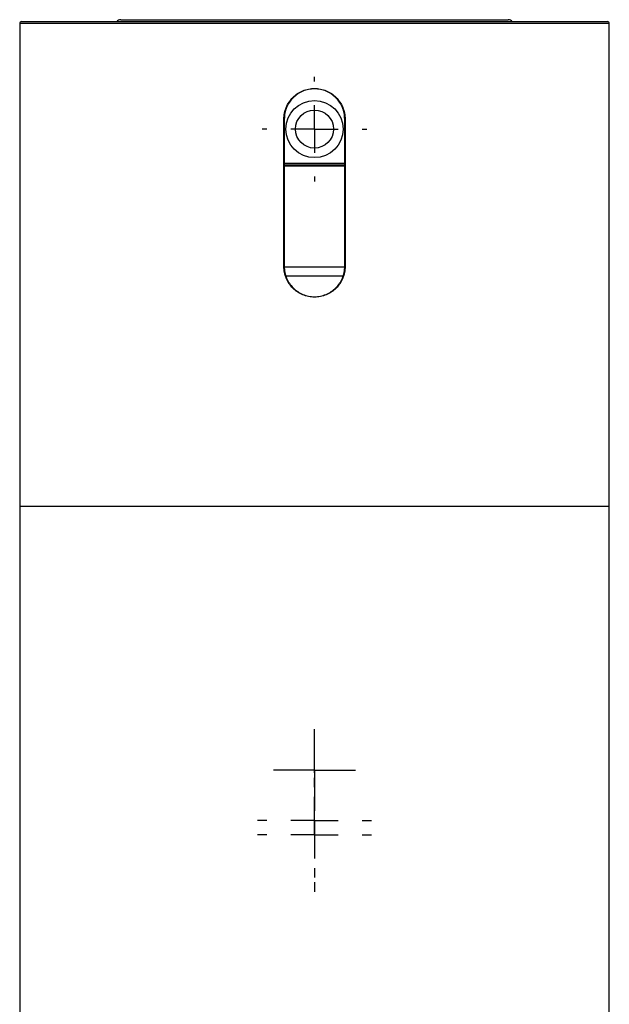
# Model space of a CAD drawing. Header units: millimetres. Extents: x 30 to 230, y 29 to 193.
# Tile 3 of 6: x 31 to 52, y 159 to 193. Entities that reach past the tile are written whole.
import ezdxf

# ---------------------------------------------------------------- set-up
doc = ezdxf.new("R2010")
doc.units = ezdxf.units.MM
doc.layers.add('图框', color=7, linetype='Continuous')

# ---------------------------------------------------------------- blocks, each defined once
blk = doc.blocks.new('SW_CENTERMARKSYMBOL_0')
at = {"layer": '图框', "color": 0}
for p, q in [((0, 1.667), (0, 1.833)), ((0, 0), (0, 0.833)), ((-1.667, 0), (-1.833, 0)), ((0, 0), (-0.833, 0)), ((0, 0), (0, -0.833)), ((0, 0), (0.833, 0)), ((1.667, 0), (1.833, 0)), ((0, -1.667), (0, -1.833))]:
    blk.add_line(p, q, dxfattribs=at)
blk = doc.blocks.new('SW_CENTERMARKSYMBOL_2')
at = {"layer": '图框', "color": 0}
for p, q in [((0, 1.667), (0, 2)), ((0, 0), (0, 0.833)), ((-1.667, 0), (-2, 0)), ((0, 0), (-0.833, 0)), ((0, 0), (0, -0.833)), ((0, 0), (0.833, 0)), ((1.667, 0), (2, 0)), ((0, -1.667), (0, -2))]:
    blk.add_line(p, q, dxfattribs=at)
blk = doc.blocks.new('SW_CENTERMARKSYMBOL_4')
at = {"layer": '图框', "color": 0}
for p, q in [((0, 1.667), (0, 2)), ((0, 0), (0, 0.833)), ((-1.667, 0), (-2, 0)), ((0, 0), (-0.833, 0)), ((0, 0), (0, -0.833)), ((0, 0), (0.833, 0)), ((1.667, 0), (2, 0)), ((0, -1.667), (0, -2))]:
    blk.add_line(p, q, dxfattribs=at)
blk = doc.blocks.new('SW_CENTERMARKSYMBOL_5')
at = {"layer": '图框', "color": 0}
for p, q in [((0, 0.833), (0, 1.433)), ((0, 0), (0, 0.833)), ((-0.833, 0), (-1.433, 0)), ((0, 0), (-0.833, 0)), ((0, 0), (0, -0.833)), ((0, 0), (0.833, 0)), ((0.833, 0), (1.433, 0)), ((0, -0.833), (0, -1.433))]:
    blk.add_line(p, q, dxfattribs=at)

msp = doc.modelspace()

# ---------------------------------------------------------------- linework, layer by layer
at = {"color": 7, "linetype": 'Continuous', "lineweight": 25}
for p, q in [((34.84, 193.307), (48.426, 193.307)), ((31.3, 193.174), (31.3, 176.24)), ((31.366, 193.24), (51.9, 193.24)), ((51.966, 176.24), (51.966, 193.174)), ((40.562, 184.657), (40.562, 189.824)), ((40.575, 189.824), (40.562, 189.824)), ((40.575, 189.824), (40.574, 184.657)), ((42.691, 189.824), (42.704, 189.824)), ((42.692, 184.657), (42.691, 189.824)), ((42.704, 189.824), (42.704, 184.657)), ((42.703, 188.207), (40.56, 188.207)), ((40.574, 184.657), (40.562, 184.657)), ((40.565, 184.64), (42.698, 184.64)), ((42.692, 184.657), (42.704, 184.657)), ((31.3, 176.24), (31.3, 121.24)), ((51.966, 176.24), (31.3, 176.24)), ((51.966, 121.24), (51.966, 176.24))]:
    msp.add_line(p, q, dxfattribs=at)
at = {"color": 1, "linetype": 'Continuous', "lineweight": 25}
for p, q in [((51.966, 193.174), (31.3, 193.174)), ((42.699, 188.174), (40.555, 188.174)), ((40.561, 188.274), (42.699, 188.274)), ((42.633, 184.313), (40.641, 184.313))]:
    msp.add_line(p, q, dxfattribs=at)
at = {"color": 7, "linetype": 'Continuous', "lineweight": 25}
for radius in [1, 0.667]:
    msp.add_circle((41.633, 189.474), radius, dxfattribs=at)
for centre, radius, start, end in [((34.84, 193.14), 0.167, 90, 143.1301), ((48.426, 193.14), 0.167, 36.8699, 90), ((31.366, 193.174), 0.0667, 90, 180), ((51.9, 193.174), 0.0667, 0, 90)]:
    msp.add_arc(centre, radius, start, end, dxfattribs=at)
for points in [[(40.562, 189.824), (40.562, 189.895), (40.569, 189.964), (40.596, 190.101), (40.617, 190.169), (40.67, 190.299), (40.703, 190.361), (40.781, 190.477), (40.826, 190.532), (40.925, 190.631), (40.979, 190.675), (41.096, 190.754), (41.158, 190.787), (41.287, 190.84), (41.355, 190.861), (41.493, 190.889), (41.562, 190.895), (41.702, 190.896), (41.773, 190.889), (41.911, 190.861), (41.978, 190.841), (42.107, 190.787), (42.17, 190.754), (42.286, 190.676), (42.34, 190.632), (42.44, 190.532), (42.484, 190.478), (42.562, 190.362), (42.596, 190.299), (42.649, 190.17), (42.67, 190.103), (42.697, 189.966), (42.704, 189.895), (42.704, 189.824)], [(42.691, 189.824), (42.691, 189.894), (42.685, 189.963), (42.658, 190.098), (42.637, 190.165), (42.584, 190.294), (42.552, 190.354), (42.475, 190.469), (42.43, 190.524), (42.333, 190.621), (42.279, 190.665), (42.164, 190.743), (42.102, 190.775), (41.975, 190.828), (41.908, 190.849), (41.771, 190.876), (41.703, 190.883), (41.564, 190.883), (41.494, 190.876), (41.358, 190.849), (41.292, 190.829), (41.164, 190.776), (41.102, 190.742), (40.988, 190.666), (40.934, 190.622), (40.835, 190.523), (40.792, 190.47), (40.715, 190.355), (40.682, 190.293), (40.629, 190.165), (40.609, 190.099), (40.582, 189.963), (40.575, 189.893), (40.575, 189.824)], [(42.704, 184.657), (42.704, 184.586), (42.697, 184.517), (42.67, 184.38), (42.65, 184.312), (42.596, 184.182), (42.563, 184.12), (42.485, 184.004), (42.44, 183.949), (42.341, 183.85), (42.287, 183.806), (42.17, 183.727), (42.108, 183.694), (41.979, 183.641), (41.912, 183.62), (41.773, 183.592), (41.704, 183.585), (41.564, 183.585), (41.493, 183.592), (41.355, 183.62), (41.289, 183.64), (41.159, 183.694), (41.096, 183.727), (40.98, 183.805), (40.926, 183.849), (40.826, 183.949), (40.782, 184.003), (40.704, 184.119), (40.671, 184.182), (40.617, 184.311), (40.596, 184.378), (40.569, 184.515), (40.562, 184.586), (40.562, 184.657)], [(40.574, 184.657), (40.574, 184.588), (40.581, 184.519), (40.608, 184.383), (40.629, 184.316), (40.681, 184.188), (40.714, 184.127), (40.791, 184.011), (40.835, 183.958), (40.933, 183.86), (40.987, 183.815), (41.102, 183.738), (41.163, 183.706), (41.291, 183.652), (41.358, 183.632), (41.493, 183.605), (41.562, 183.598), (41.702, 183.598), (41.771, 183.605), (41.907, 183.631), (41.974, 183.652), (42.102, 183.705), (42.163, 183.737), (42.278, 183.814), (42.333, 183.859), (42.43, 183.956), (42.474, 184.01), (42.551, 184.125), (42.584, 184.187), (42.637, 184.314), (42.658, 184.381), (42.685, 184.518), (42.692, 184.587), (42.692, 184.657)]]:
    msp.add_open_spline(points, degree=3, knots=[0, 0, 0, 0, 0.0625, 0.0625, 0.125, 0.125, 0.1875, 0.1875, 0.25, 0.25, 0.3125, 0.3125, 0.375, 0.375, 0.4375, 0.4375, 0.5, 0.5, 0.5625, 0.5625, 0.625, 0.625, 0.6875, 0.6875, 0.75, 0.75, 0.8125, 0.8125, 0.875, 0.875, 0.9375, 0.9375, 1, 1, 1, 1], dxfattribs=at)

# ---------------------------------------------------------------- block references
at = {"layer": '图框'}
for name, p in [('SW_CENTERMARKSYMBOL_0', (41.633, 189.474)), ('SW_CENTERMARKSYMBOL_5', (41.633, 167.007)), ('SW_CENTERMARKSYMBOL_2', (41.633, 165.24)), ('SW_CENTERMARKSYMBOL_4', (41.633, 164.74))]:
    msp.add_blockref(name, p, dxfattribs=at)

doc.saveas('drawing.dxf')
